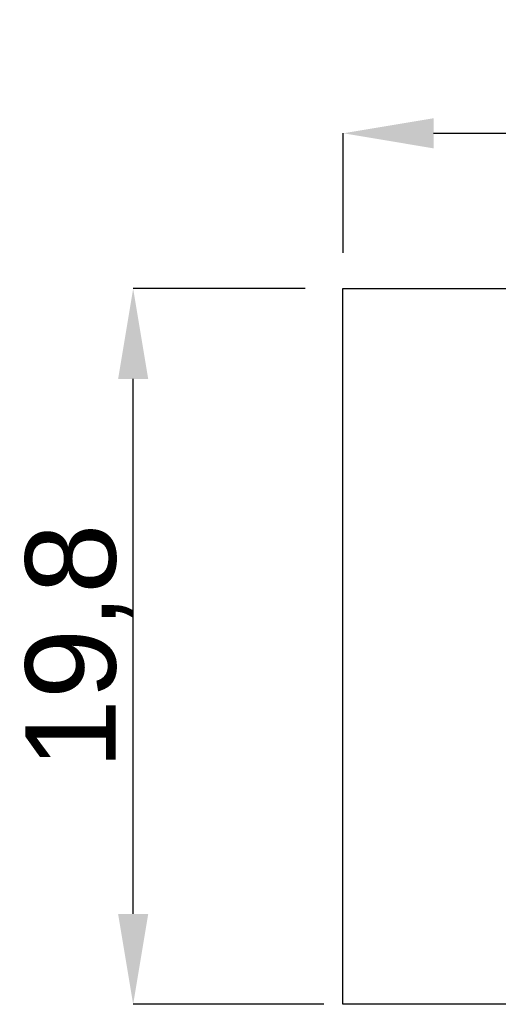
# Model space of a CAD drawing. Header units: millimetres. Extents: x 0 to 1096681, y -272449 to 90187.
# Tile 28 of 35: x 1057934 to 1071186, y -136510 to -109273. Entities that reach past the tile are written whole.
import ezdxf

# ---------------------------------------------------------------- set-up
doc = ezdxf.new("R2010")
doc.units = ezdxf.units.MM
doc.layers.add('schemat', color=7, linetype='Continuous')
doc.styles.get("Standard").update_dxf_attribs({"font": 'arial.ttf'})
doc.dimstyles.new('ISO-25', dxfattribs={"dimtxt": 2.5, "dimasz": 2.5, "dimexe": 1.25, "dimexo": 0.625, "dimtad": 1, "dimtxsty": 'Standard', "dimcen": 2.5, "dimadec": 0, "dimazin": 0, "dimtfac": 1, "dimtmove": 0, "dimatfit": 3, "dimfxl": 1, "dimarcsym": 0})

# ---------------------------------------------------------------- blocks, each defined once
blk = doc.blocks.new('*D29')
at = {"layer": 'Defpoints', "color": 0}
for p in [(1061076, -116710), (1065843, -116710), (1066358, -136510)]:
    blk.add_point(p, dxfattribs=at)
at = {"layer": 'schemat', "color": 0, "lineweight": -2}
for p, q in [((1065842, -116710), (1061075, -116710)), ((1061076, -134010), (1061076, -119210)), ((1066357, -136510), (1061075, -136510))]:
    blk.add_line(p, q, dxfattribs=at)
at = {"layer": 'schemat', "color": 0}
for points in [[(1061493, -119210), (1060659, -119210), (1061076, -116710)], [(1060659, -134010), (1061493, -134010), (1061076, -136510)]]:
    blk.add_solid(points, dxfattribs=at)
at = {"layer": 'schemat', "color": 0, "insert": (1059574, -126610), "char_height": 2500, "attachment_point": 5, "rotation": 90}
blk.add_mtext('19,8', dxfattribs=at)
blk = doc.blocks.new('*D30')
at = {"color": 0, "lineweight": -2}
for p, q in [((1066893, -115723), (1066893, -112414)), ((1069393, -112415), (1094181, -112415)), ((1096681, -115723), (1096681, -112414))]:
    blk.add_line(p, q, dxfattribs=at)
at = {"color": 0}
for points in [[(1069393, -111999), (1069393, -112832), (1066893, -112415)], [(1094181, -112832), (1094181, -111999), (1096681, -112415)]]:
    blk.add_solid(points, dxfattribs=at)
at = {"layer": 'Defpoints', "color": 0}
for p in [(1096681, -112415), (1066893, -115723), (1096681, -115723)]:
    blk.add_point(p, dxfattribs=at)
at = {"color": 0, "insert": (1081787, -110914), "char_height": 2500, "attachment_point": 5}
blk.add_mtext('29,8', dxfattribs=at)

msp = doc.modelspace()

# ---------------------------------------------------------------- linework, layer by layer
msp.add_lwpolyline([(1066881.372, -116709.602), (1096681.372, -116709.602), (1096681.372, -136509.602), (1066881.372, -136509.602), (1066881.372, -116709.602)])

# ---------------------------------------------------------------- dimensions: what is measured, and where the dimension line sits
dim = msp.add_linear_dim(base=(1096681.372, -112415.454), p1=(1066892.85, -115723.362), p2=(1096681.372, -115723.362), dimstyle='ISO-25', override={"dimscale": 1, "dimtxt": 2500, "dimasz": 2500, "dimdec": 1, "dimlfac": 0.001})
dim.commit()
dim.dimension.update_dxf_attribs({"geometry": '*D30', "text_midpoint": (1081787.111, -110913.579)})
at = {"layer": 'schemat'}
dim = msp.add_linear_dim(base=(1061075.994, -116709.602), p1=(1066358.091, -136509.602), p2=(1065842.648, -116709.602), angle=90, dimstyle='ISO-25', override={"dimscale": 1, "dimtxt": 2500, "dimasz": 2500, "dimlfac": 0.001}, dxfattribs=at)
dim.commit()
dim.dimension.update_dxf_attribs({"geometry": '*D29', "text_midpoint": (1059574.119, -126609.602)})

doc.saveas('drawing.dxf')
